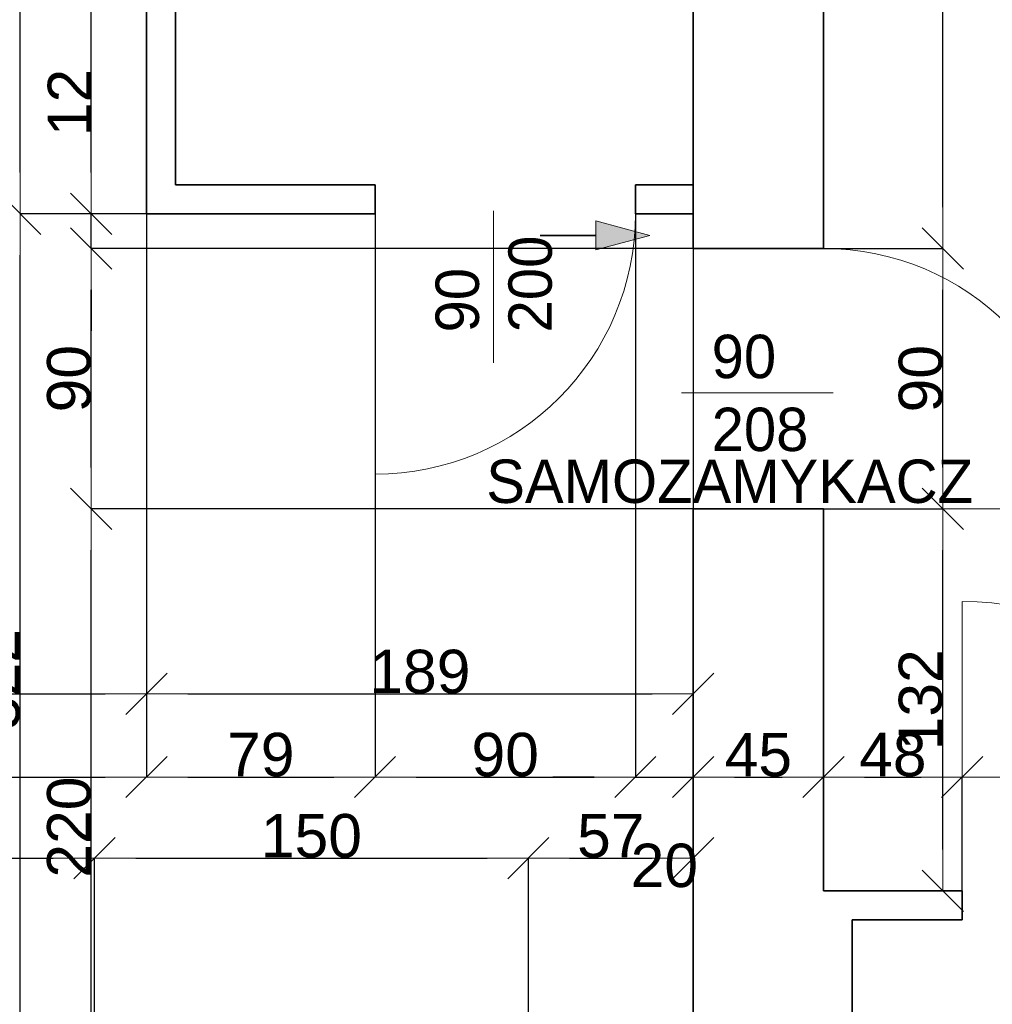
# Model space of a CAD drawing. Header units: metres. Extents: x 7506757 to 756746378, y 5735207 to 582114514.
# Tile 155 of 256: x 7703446 to 7706809, y 5856847 to 5860250. Entities that reach past the tile are written whole.
import ezdxf

# ---------------------------------------------------------------- set-up
doc = ezdxf.new("R2010")
doc.units = ezdxf.units.M
doc.header["$MEASUREMENT"] = 0
doc.header["$PDMODE"] = 2
doc.layers.get('0').update_dxf_attribs({"color": 250, "linetype": 'CONTINUOUS', "lineweight": 100, "plot": 0})
doc.layers.get('Defpoints').update_dxf_attribs({"linetype": 'CONTINUOUS'})
for name, color, linetype, lineweight in [('7 - linia widok1', 7, 'CONTINUOUS', 13), ('M_OCIANA1', 7, 'CONTINUOUS', 13), ('M_OCIANA6', 5, 'CONTINUOUS', 35), ('m_umeblowanie1', 7, 'CONTINUOUS', 13), ('opis1', 7, 'CONTINUOUS', 13), ('WYMIARY', 8, 'CONTINUOUS', 13)]:
    doc.layers.add(name, color=color, linetype=linetype, lineweight=lineweight)
doc.layers.add('M_OCIANA', color=7, linetype='CONTINUOUS')
doc.layers.add('PWYMIAR', color=7, linetype='CONTINUOUS')
doc.styles.add('GENERATED_STYLE_1', font='arial.ttf')
doc.styles.add('GENERATED_STYLE_2', font='txt')
doc.dimstyles.new('GENERATED_STYLE__1', dxfattribs={"dimtxt": 150, "dimasz": 142.5, "dimexe": 0.18, "dimexo": 0, "dimgap": 0.09, "dimtad": 1, "dimdec": 0, "dimlfac": 0.1, "dimzin": 0, "dimdsep": 46, "dimtxsty": 'GENERATED_STYLE_1', "dimblk": 'ARROWHEAD_6', "dimblk1": 'ARROWHEAD_6', "dimblk2": 'ARROWHEAD_6', "dimcen": 0.09, "dimclrd": 251, "dimclre": 251, "dimclrt": 7, "dimazin": 0, "dimtfac": 1, "dimtdec": 4, "dimtmove": 0, "dimatfit": 3, "dimfxl": 0, "dimtolj": 1, "dimtzin": 0, "dimarcsym": 0})
doc.dimstyles.new('GENERATED_STYLE__2', dxfattribs={"dimtxt": 150, "dimasz": 142.5, "dimexe": 0.18, "dimexo": 0, "dimgap": 0.09, "dimtad": 1, "dimtih": 1, "dimtoh": 1, "dimdec": 0, "dimlfac": 0.1, "dimzin": 0, "dimdsep": 46, "dimtxsty": 'GENERATED_STYLE_1', "dimblk": 'ARROWHEAD_6', "dimblk1": 'ARROWHEAD_6', "dimblk2": 'ARROWHEAD_6', "dimcen": 0.09, "dimclrd": 251, "dimclre": 251, "dimclrt": 7, "dimazin": 0, "dimtfac": 1, "dimtdec": 4, "dimtmove": 0, "dimatfit": 3, "dimfxl": 0, "dimtolj": 1, "dimtzin": 0, "dimarcsym": 0})
doc.dimstyles.new('GENERATED_STYLE__3', dxfattribs={"dimtxt": 150, "dimasz": 142.5, "dimexe": 0.18, "dimexo": 0, "dimgap": 0.09, "dimtad": 1, "dimdec": 0, "dimlfac": 0.1, "dimzin": 0, "dimdsep": 46, "dimtxsty": 'GENERATED_STYLE_1', "dimblk": 'ARROWHEAD_6', "dimblk1": 'ARROWHEAD_6', "dimblk2": 'ARROWHEAD_6', "dimcen": 0.09, "dimclrd": 251, "dimclre": 251, "dimclrt": 7, "dimazin": 0, "dimtfac": 1, "dimtdec": 4, "dimtmove": 2, "dimatfit": 3, "dimfxl": 0, "dimtolj": 1, "dimtzin": 0, "dimarcsym": 0})
doc.dimstyles.new('GENERATED_STYLE__4', dxfattribs={"dimtxt": 150, "dimasz": 142.5, "dimexe": 0.18, "dimexo": 0, "dimgap": 0.09, "dimtad": 1, "dimtih": 1, "dimtoh": 1, "dimdec": 0, "dimlfac": 0.1, "dimzin": 0, "dimdsep": 46, "dimtxsty": 'GENERATED_STYLE_1', "dimblk": 'ARROWHEAD_6', "dimblk1": 'ARROWHEAD_6', "dimblk2": 'ARROWHEAD_6', "dimcen": 0.09, "dimclrd": 251, "dimclre": 251, "dimclrt": 7, "dimazin": 0, "dimtfac": 1, "dimtdec": 4, "dimtmove": 2, "dimatfit": 3, "dimfxl": 0, "dimtolj": 1, "dimtzin": 0, "dimarcsym": 0})

# ---------------------------------------------------------------- blocks, each defined once
blk = doc.blocks.new('Linia_84', base_point=(608066.1, 308525.2))
at = {"layer": 'M_OCIANA1', "linetype": 'Continuous'}
blk.add_hatch(color=256, dxfattribs=at).paths.add_polyline_path([(608444.9, 308525.2), (608258.3, 308475.2), (608258.3, 308575.2)], flags=0)
for p, q in [((608444.9, 308525.2), (608258.3, 308575.2)), ((608258.3, 308475.2), (608258.3, 308575.2)), ((608444.9, 308525.2), (608258.3, 308475.2))]:
    blk.add_line(p, q, dxfattribs=at)
at = {"layer": 'M_OCIANA6', "linetype": 'Continuous'}
blk.add_line((608066.1, 308525.2), (608258.3, 308525.2), dxfattribs=at)
blk = doc.blocks.new('ARROWHEAD_6')
at = {"color": 0, "linetype": 'Continuous', "lineweight": 0}
for p, q in [((-0.5, -0.5), (0.5, 0.5)), ((0, 0), (-1, 0))]:
    blk.add_line(p, q, dxfattribs=at)
blk = doc.blocks.new('*D6200')
at = {"layer": 'Defpoints', "color": 0, "linetype": 'Continuous', "transparency": 16777216}
for p in [(7706224.6, 5858559.1), (7706637.7, 5858559.1), (7706224.6, 5857239.1)]:
    blk.add_point(p, dxfattribs=at)
at = {"layer": 'PWYMIAR', "color": 251, "linetype": 'Continuous', "lineweight": -2, "transparency": 16777216}
for p, q in [((7706224.6, 5858559.1), (7706637.9, 5858559.1)), ((7706637.7, 5857381.6), (7706637.7, 5858416.6)), ((7706224.6, 5857239.1), (7706637.9, 5857239.1))]:
    blk.add_line(p, q, dxfattribs=at)
at = {"layer": 'PWYMIAR', "color": 251, "linetype": 'Continuous', "lineweight": -2, "transparency": 16777216, "xscale": 142.5, "yscale": 142.5, "zscale": 142.5}
for p, rotation in [((7706637.7, 5858559.1), 90), ((7706637.7, 5857239.1), 270)]:
    blk.add_blockref('ARROWHEAD_6', p, dxfattribs=dict(at, rotation=rotation))
at = {"layer": 'PWYMIAR', "color": 7, "linetype": 'Continuous', "lineweight": 13, "transparency": 16777216, "insert": (7706561, 5857899.1), "char_height": 150, "attachment_point": 5, "rotation": 90, "style": 'GENERATED_STYLE_1'}
blk.add_mtext('\\A1;132', dxfattribs=at)
blk = doc.blocks.new('*D6201')
at = {"layer": 'Defpoints', "color": 0, "linetype": 'Continuous', "transparency": 16777216}
for p in [(7706224.6, 5859459.1), (7706637.7, 5859459.1), (7706224.6, 5858559.1)]:
    blk.add_point(p, dxfattribs=at)
at = {"layer": 'PWYMIAR', "color": 251, "linetype": 'Continuous', "lineweight": -2, "transparency": 16777216}
for p, q in [((7706224.6, 5859459.1), (7706637.9, 5859459.1)), ((7706637.7, 5858701.6), (7706637.7, 5859316.6)), ((7706224.6, 5858559.1), (7706637.9, 5858559.1))]:
    blk.add_line(p, q, dxfattribs=at)
at = {"layer": 'PWYMIAR', "color": 251, "linetype": 'Continuous', "lineweight": -2, "transparency": 16777216, "xscale": 142.5, "yscale": 142.5, "zscale": 142.5}
for p, rotation in [((7706637.7, 5859459.1), 90), ((7706637.7, 5858559.1), 270)]:
    blk.add_blockref('ARROWHEAD_6', p, dxfattribs=dict(at, rotation=rotation))
at = {"layer": 'PWYMIAR', "color": 7, "linetype": 'Continuous', "lineweight": 13, "transparency": 16777216, "insert": (7706561.1, 5859009.1), "char_height": 150, "attachment_point": 5, "rotation": 90, "style": 'GENERATED_STYLE_1'}
blk.add_mtext('\\A1;90', dxfattribs=at)
blk = doc.blocks.new('*D6202')
at = {"layer": 'Defpoints', "color": 0, "linetype": 'Continuous', "transparency": 16777216}
for p in [(7706224.6, 5863869.7), (7706637.7, 5863869.7), (7706224.6, 5859459.1)]:
    blk.add_point(p, dxfattribs=at)
at = {"layer": 'PWYMIAR', "color": 251, "linetype": 'Continuous', "lineweight": -2, "transparency": 16777216}
for p, q in [((7706224.6, 5863869.7), (7706637.9, 5863869.7)), ((7706637.7, 5859601.6), (7706637.7, 5863727.2)), ((7706224.6, 5859459.1), (7706637.9, 5859459.1))]:
    blk.add_line(p, q, dxfattribs=at)
at = {"layer": 'PWYMIAR', "color": 251, "linetype": 'Continuous', "lineweight": -2, "transparency": 16777216, "xscale": 142.5, "yscale": 142.5, "zscale": 142.5}
for p, rotation in [((7706637.7, 5863869.7), 90), ((7706637.7, 5859459.1), 270)]:
    blk.add_blockref('ARROWHEAD_6', p, dxfattribs=dict(at, rotation=rotation))
at = {"layer": 'PWYMIAR', "color": 7, "linetype": 'Continuous', "lineweight": 13, "transparency": 16777216, "insert": (7706562.3, 5861664.4), "char_height": 150, "attachment_point": 5, "rotation": 90, "style": 'GENERATED_STYLE_1'}
blk.add_mtext('\\A1;441', dxfattribs=at)
blk = doc.blocks.new('*D6260')
at = {"layer": 'Defpoints', "color": 0, "linetype": 'Continuous', "transparency": 16777216}
for p in [(7703884.6, 5859579.1), (7703884.6, 5857632.3), (7700444.6, 5856359.1)]:
    blk.add_point(p, dxfattribs=at)
at = {"layer": 'PWYMIAR', "color": 251, "linetype": 'Continuous', "lineweight": -2, "transparency": 16777216}
for p, q in [((7703884.6, 5859579.1), (7703884.6, 5857632.2)), ((7700444.6, 5856359.1), (7700444.6, 5857632.5)), ((7700587.1, 5857632.3), (7703742.1, 5857632.3))]:
    blk.add_line(p, q, dxfattribs=at)
at = {"layer": 'PWYMIAR', "color": 251, "linetype": 'Continuous', "lineweight": -2, "transparency": 16777216, "xscale": 142.5, "yscale": 142.5, "zscale": 142.5, "rotation": 180}
blk.add_blockref('ARROWHEAD_6', (7700444.6, 5857632.3), dxfattribs=at)
at = {"layer": 'PWYMIAR', "color": 251, "linetype": 'Continuous', "lineweight": -2, "transparency": 16777216, "xscale": 142.5, "yscale": 142.5, "zscale": 142.5}
blk.add_blockref('ARROWHEAD_6', (7703884.6, 5857632.3), dxfattribs=at)
at = {"layer": 'PWYMIAR', "color": 7, "linetype": 'Continuous', "lineweight": 13, "transparency": 16777216, "insert": (7702164.6, 5857709.1), "char_height": 150, "attachment_point": 5, "style": 'GENERATED_STYLE_1'}
blk.add_mtext('\\A1;344', dxfattribs=at)
blk = doc.blocks.new('*D6261')
at = {"layer": 'Defpoints', "color": 0, "linetype": 'Continuous', "transparency": 16777216}
for p in [(7703884.6, 5859579.1), (7704674.6, 5859579.1), (7704674.6, 5857632.3)]:
    blk.add_point(p, dxfattribs=at)
at = {"layer": 'PWYMIAR', "color": 251, "linetype": 'Continuous', "lineweight": -2, "transparency": 16777216}
for p, q in [((7703884.6, 5859579.1), (7703884.6, 5857632.2)), ((7704674.6, 5859579.1), (7704674.6, 5857632.2)), ((7704027.1, 5857632.3), (7704532.1, 5857632.3))]:
    blk.add_line(p, q, dxfattribs=at)
at = {"layer": 'PWYMIAR', "color": 251, "linetype": 'Continuous', "lineweight": -2, "transparency": 16777216, "xscale": 142.5, "yscale": 142.5, "zscale": 142.5, "rotation": 180}
blk.add_blockref('ARROWHEAD_6', (7703884.6, 5857632.3), dxfattribs=at)
at = {"layer": 'PWYMIAR', "color": 251, "linetype": 'Continuous', "lineweight": -2, "transparency": 16777216, "xscale": 142.5, "yscale": 142.5, "zscale": 142.5}
blk.add_blockref('ARROWHEAD_6', (7704674.6, 5857632.3), dxfattribs=at)
at = {"layer": 'PWYMIAR', "color": 7, "linetype": 'Continuous', "lineweight": 13, "transparency": 16777216, "insert": (7704279.6, 5857709), "char_height": 150, "attachment_point": 5, "style": 'GENERATED_STYLE_1'}
blk.add_mtext('\\A1;79', dxfattribs=at)
blk = doc.blocks.new('*D6262')
at = {"layer": 'Defpoints', "color": 0, "linetype": 'Continuous', "transparency": 16777216}
for p in [(7704674.6, 5859579.1), (7705574.6, 5859579.1), (7705574.6, 5857632.3)]:
    blk.add_point(p, dxfattribs=at)
at = {"layer": 'PWYMIAR', "color": 251, "linetype": 'Continuous', "lineweight": -2, "transparency": 16777216}
for p, q in [((7704674.6, 5859579.1), (7704674.6, 5857632.2)), ((7705574.6, 5859579.1), (7705574.6, 5857632.2)), ((7704817.1, 5857632.3), (7705432.1, 5857632.3))]:
    blk.add_line(p, q, dxfattribs=at)
at = {"layer": 'PWYMIAR', "color": 251, "linetype": 'Continuous', "lineweight": -2, "transparency": 16777216, "xscale": 142.5, "yscale": 142.5, "zscale": 142.5, "rotation": 180}
blk.add_blockref('ARROWHEAD_6', (7704674.6, 5857632.3), dxfattribs=at)
at = {"layer": 'PWYMIAR', "color": 251, "linetype": 'Continuous', "lineweight": -2, "transparency": 16777216, "xscale": 142.5, "yscale": 142.5, "zscale": 142.5}
blk.add_blockref('ARROWHEAD_6', (7705574.6, 5857632.3), dxfattribs=at)
at = {"layer": 'PWYMIAR', "color": 7, "linetype": 'Continuous', "lineweight": 13, "transparency": 16777216, "insert": (7705124.6, 5857709), "char_height": 150, "attachment_point": 5, "style": 'GENERATED_STYLE_1'}
blk.add_mtext('\\A1;90', dxfattribs=at)
blk = doc.blocks.new('*D6263')
at = {"layer": 'Defpoints', "color": 0, "linetype": 'Continuous', "transparency": 16777216}
for p in [(7705574.6, 5859579.1), (7705774.6, 5858559.1), (7705774.6, 5857632.3)]:
    blk.add_point(p, dxfattribs=at)
at = {"layer": 'PWYMIAR', "color": 251, "linetype": 'Continuous', "lineweight": -2, "transparency": 16777216}
for p, q in [((7705574.6, 5859579.1), (7705574.6, 5857632.2)), ((7705774.6, 5858559.1), (7705774.6, 5857632.2)), ((7705432.1, 5857632.3), (7705289.6, 5857632.3)), ((7705574.6, 5857632.3), (7705774.6, 5857632.3)), ((7705917.1, 5857632.3), (7706059.6, 5857632.3))]:
    blk.add_line(p, q, dxfattribs=at)
at = {"layer": 'PWYMIAR', "color": 251, "linetype": 'Continuous', "lineweight": -2, "transparency": 16777216, "xscale": 142.5, "yscale": 142.5, "zscale": 142.5}
blk.add_blockref('ARROWHEAD_6', (7705574.6, 5857632.3), dxfattribs=at)
at = {"layer": 'PWYMIAR', "color": 251, "linetype": 'Continuous', "lineweight": -2, "transparency": 16777216, "xscale": 142.5, "yscale": 142.5, "zscale": 142.5, "rotation": 180}
blk.add_blockref('ARROWHEAD_6', (7705774.6, 5857632.3), dxfattribs=at)
at = {"layer": 'PWYMIAR', "color": 7, "linetype": 'Continuous', "lineweight": 13, "transparency": 16777216, "insert": (7705674.6, 5857325.8), "char_height": 150, "attachment_point": 5, "style": 'GENERATED_STYLE_1'}
blk.add_mtext('\\A1;20', dxfattribs=at)
blk = doc.blocks.new('*D6264')
at = {"layer": 'Defpoints', "color": 0, "linetype": 'Continuous', "transparency": 16777216}
for p in [(7705774.6, 5858559.1), (7706224.6, 5857632.3), (7706224.6, 5857239.1)]:
    blk.add_point(p, dxfattribs=at)
at = {"layer": 'PWYMIAR', "color": 251, "linetype": 'Continuous', "lineweight": -2, "transparency": 16777216}
for p, q in [((7705774.6, 5858559.1), (7705774.6, 5857632.2)), ((7705917.1, 5857632.3), (7706082.1, 5857632.3)), ((7706224.6, 5857239.1), (7706224.6, 5857632.5))]:
    blk.add_line(p, q, dxfattribs=at)
at = {"layer": 'PWYMIAR', "color": 251, "linetype": 'Continuous', "lineweight": -2, "transparency": 16777216, "xscale": 142.5, "yscale": 142.5, "zscale": 142.5, "rotation": 180}
blk.add_blockref('ARROWHEAD_6', (7705774.6, 5857632.3), dxfattribs=at)
at = {"layer": 'PWYMIAR', "color": 251, "linetype": 'Continuous', "lineweight": -2, "transparency": 16777216, "xscale": 142.5, "yscale": 142.5, "zscale": 142.5}
blk.add_blockref('ARROWHEAD_6', (7706224.6, 5857632.3), dxfattribs=at)
at = {"layer": 'PWYMIAR', "color": 7, "linetype": 'Continuous', "lineweight": 13, "transparency": 16777216, "insert": (7705999.6, 5857708.7), "char_height": 150, "attachment_point": 5, "style": 'GENERATED_STYLE_1'}
blk.add_mtext('\\A1;45', dxfattribs=at)
blk = doc.blocks.new('*D6265')
at = {"layer": 'Defpoints', "color": 0, "linetype": 'Continuous', "transparency": 16777216}
for p in [(7706704.6, 5857632.3), (7706224.6, 5857239.1), (7706704.6, 5857239.1)]:
    blk.add_point(p, dxfattribs=at)
at = {"layer": 'PWYMIAR', "color": 251, "linetype": 'Continuous', "lineweight": -2, "transparency": 16777216}
for p, q in [((7706224.6, 5857239.1), (7706224.6, 5857632.5)), ((7706367.1, 5857632.3), (7706562.1, 5857632.3)), ((7706704.6, 5857239.1), (7706704.6, 5857632.5))]:
    blk.add_line(p, q, dxfattribs=at)
at = {"layer": 'PWYMIAR', "color": 251, "linetype": 'Continuous', "lineweight": -2, "transparency": 16777216, "xscale": 142.5, "yscale": 142.5, "zscale": 142.5, "rotation": 180}
blk.add_blockref('ARROWHEAD_6', (7706224.6, 5857632.3), dxfattribs=at)
at = {"layer": 'PWYMIAR', "color": 251, "linetype": 'Continuous', "lineweight": -2, "transparency": 16777216, "xscale": 142.5, "yscale": 142.5, "zscale": 142.5}
blk.add_blockref('ARROWHEAD_6', (7706704.6, 5857632.3), dxfattribs=at)
at = {"layer": 'PWYMIAR', "color": 7, "linetype": 'Continuous', "lineweight": 13, "transparency": 16777216, "insert": (7706464.6, 5857709), "char_height": 150, "attachment_point": 5, "style": 'GENERATED_STYLE_1'}
blk.add_mtext('\\A1;48', dxfattribs=at)
blk = doc.blocks.new('*D6266')
at = {"layer": 'Defpoints', "color": 0, "linetype": 'Continuous', "transparency": 16777216}
for p in [(7707704.6, 5857632.3), (7706704.6, 5857239.1), (7707704.6, 5857239.1)]:
    blk.add_point(p, dxfattribs=at)
at = {"layer": 'PWYMIAR', "color": 251, "linetype": 'Continuous', "lineweight": -2, "transparency": 16777216}
for p, q in [((7706704.6, 5857239.1), (7706704.6, 5857632.5)), ((7706847.1, 5857632.3), (7707562.1, 5857632.3)), ((7707704.6, 5857239.1), (7707704.6, 5857632.5))]:
    blk.add_line(p, q, dxfattribs=at)
at = {"layer": 'PWYMIAR', "color": 251, "linetype": 'Continuous', "lineweight": -2, "transparency": 16777216, "xscale": 142.5, "yscale": 142.5, "zscale": 142.5, "rotation": 180}
blk.add_blockref('ARROWHEAD_6', (7706704.6, 5857632.3), dxfattribs=at)
at = {"layer": 'PWYMIAR', "color": 251, "linetype": 'Continuous', "lineweight": -2, "transparency": 16777216, "xscale": 142.5, "yscale": 142.5, "zscale": 142.5}
blk.add_blockref('ARROWHEAD_6', (7707704.6, 5857632.3), dxfattribs=at)
at = {"layer": 'PWYMIAR', "color": 7, "linetype": 'Continuous', "lineweight": 13, "transparency": 16777216, "insert": (7707204.6, 5857709), "char_height": 150, "attachment_point": 5, "style": 'GENERATED_STYLE_1'}
blk.add_mtext('\\A1;100', dxfattribs=at)
blk = doc.blocks.new('*D6295')
at = {"layer": 'Defpoints', "color": 0, "linetype": 'Continuous', "transparency": 16777216}
for p in [(7703693.4, 5858559.1), (7705774.6, 5858559.1), (7705774.6, 5856359.1)]:
    blk.add_point(p, dxfattribs=at)
at = {"layer": 'PWYMIAR', "color": 251, "linetype": 'Continuous', "lineweight": -2, "transparency": 16777216}
for p, q in [((7705774.6, 5858559.1), (7703693.2, 5858559.1)), ((7703693.4, 5856501.6), (7703693.4, 5858416.6)), ((7705774.6, 5856359.1), (7703693.2, 5856359.1))]:
    blk.add_line(p, q, dxfattribs=at)
at = {"layer": 'PWYMIAR', "color": 251, "linetype": 'Continuous', "lineweight": -2, "transparency": 16777216, "xscale": 142.5, "yscale": 142.5, "zscale": 142.5}
for p, rotation in [((7703693.4, 5858559.1), 90), ((7703693.4, 5856359.1), 270)]:
    blk.add_blockref('ARROWHEAD_6', p, dxfattribs=dict(at, rotation=rotation))
at = {"layer": 'PWYMIAR', "color": 7, "linetype": 'Continuous', "lineweight": 13, "transparency": 16777216, "insert": (7703616.7, 5857459.1), "char_height": 150, "attachment_point": 5, "rotation": 90, "style": 'GENERATED_STYLE_1'}
blk.add_mtext('\\A1;220', dxfattribs=at)
blk = doc.blocks.new('*D6296')
at = {"layer": 'Defpoints', "color": 0, "linetype": 'Continuous', "transparency": 16777216}
for p in [(7703693.4, 5859459.1), (7705774.6, 5859459.1), (7705774.6, 5858559.1)]:
    blk.add_point(p, dxfattribs=at)
at = {"layer": 'PWYMIAR', "color": 251, "linetype": 'Continuous', "lineweight": -2, "transparency": 16777216}
for p, q in [((7705774.6, 5859459.1), (7703693.2, 5859459.1)), ((7703693.4, 5858701.6), (7703693.4, 5859316.6)), ((7705774.6, 5858559.1), (7703693.2, 5858559.1))]:
    blk.add_line(p, q, dxfattribs=at)
at = {"layer": 'PWYMIAR', "color": 251, "linetype": 'Continuous', "lineweight": -2, "transparency": 16777216, "xscale": 142.5, "yscale": 142.5, "zscale": 142.5}
for p, rotation in [((7703693.4, 5859459.1), 90), ((7703693.4, 5858559.1), 270)]:
    blk.add_blockref('ARROWHEAD_6', p, dxfattribs=dict(at, rotation=rotation))
at = {"layer": 'PWYMIAR', "color": 7, "linetype": 'Continuous', "lineweight": 13, "transparency": 16777216, "insert": (7703616.7, 5859009.1), "char_height": 150, "attachment_point": 5, "rotation": 90, "style": 'GENERATED_STYLE_1'}
blk.add_mtext('\\A1;90', dxfattribs=at)
blk = doc.blocks.new('*D6297')
at = {"layer": 'Defpoints', "color": 0, "linetype": 'Continuous', "transparency": 16777216}
for p in [(7703693.4, 5859579.1), (7703884.6, 5859579.1), (7705774.6, 5859459.1)]:
    blk.add_point(p, dxfattribs=at)
at = {"layer": 'PWYMIAR', "color": 251, "linetype": 'Continuous', "lineweight": -2, "transparency": 16777216}
for p, q in [((7703693.4, 5859721.6), (7703693.4, 5860063.5)), ((7703884.6, 5859579.1), (7703693.2, 5859579.1)), ((7703693.4, 5859459.1), (7703693.4, 5859579.1)), ((7705774.6, 5859459.1), (7703693.2, 5859459.1)), ((7703693.4, 5859316.6), (7703693.4, 5859174.1))]:
    blk.add_line(p, q, dxfattribs=at)
at = {"layer": 'PWYMIAR', "color": 251, "linetype": 'Continuous', "lineweight": -2, "transparency": 16777216, "xscale": 142.5, "yscale": 142.5, "zscale": 142.5}
for p, rotation in [((7703693.4, 5859579.1), 270), ((7703693.4, 5859459.1), 90)]:
    blk.add_blockref('ARROWHEAD_6', p, dxfattribs=dict(at, rotation=rotation))
at = {"layer": 'PWYMIAR', "color": 7, "linetype": 'Continuous', "lineweight": 13, "transparency": 16777216, "insert": (7703618, 5859963.8), "char_height": 150, "attachment_point": 5, "rotation": 90, "style": 'GENERATED_STYLE_1'}
blk.add_mtext('\\A1;12', dxfattribs=at)
blk = doc.blocks.new('*D6298')
at = {"layer": 'Defpoints', "color": 0, "linetype": 'Continuous', "transparency": 16777216}
for p in [(7703693.4, 5863309.1), (7703884.6, 5863309.1), (7703884.6, 5859579.1)]:
    blk.add_point(p, dxfattribs=at)
at = {"layer": 'PWYMIAR', "color": 251, "linetype": 'Continuous', "lineweight": -2, "transparency": 16777216}
for p, q in [((7703884.6, 5863309.1), (7703693.2, 5863309.1)), ((7703693.4, 5859721.6), (7703693.4, 5863166.6)), ((7703884.6, 5859579.1), (7703693.2, 5859579.1))]:
    blk.add_line(p, q, dxfattribs=at)
at = {"layer": 'PWYMIAR', "color": 251, "linetype": 'Continuous', "lineweight": -2, "transparency": 16777216, "xscale": 142.5, "yscale": 142.5, "zscale": 142.5}
for p, rotation in [((7703693.4, 5863309.1), 90), ((7703693.4, 5859579.1), 270)]:
    blk.add_blockref('ARROWHEAD_6', p, dxfattribs=dict(at, rotation=rotation))
at = {"layer": 'PWYMIAR', "color": 7, "linetype": 'Continuous', "lineweight": 13, "transparency": 16777216, "insert": (7703616.7, 5861444.1), "char_height": 150, "attachment_point": 5, "rotation": 90, "style": 'GENERATED_STYLE_1'}
blk.add_mtext('\\A1;373', dxfattribs=at)
blk = doc.blocks.new('*D6299')
at = {"layer": 'Defpoints', "color": 0, "linetype": 'Continuous', "transparency": 16777216}
for p in [(7703448, 5859579.1), (7703884.6, 5859579.1), (7705774.6, 5856359.1)]:
    blk.add_point(p, dxfattribs=at)
at = {"layer": 'PWYMIAR', "color": 251, "linetype": 'Continuous', "lineweight": -2, "transparency": 16777216}
for p, q in [((7703884.6, 5859579.1), (7703447.8, 5859579.1)), ((7703448, 5856501.6), (7703448, 5859436.6)), ((7705774.6, 5856359.1), (7703447.8, 5856359.1))]:
    blk.add_line(p, q, dxfattribs=at)
at = {"layer": 'PWYMIAR', "color": 251, "linetype": 'Continuous', "lineweight": -2, "transparency": 16777216, "xscale": 142.5, "yscale": 142.5, "zscale": 142.5}
for p, rotation in [((7703448, 5859579.1), 90), ((7703448, 5856359.1), 270)]:
    blk.add_blockref('ARROWHEAD_6', p, dxfattribs=dict(at, rotation=rotation))
at = {"layer": 'PWYMIAR', "color": 7, "linetype": 'Continuous', "lineweight": 13, "transparency": 16777216, "insert": (7703371.3, 5857969.1), "char_height": 150, "attachment_point": 5, "rotation": 90, "style": 'GENERATED_STYLE_1'}
blk.add_mtext('\\A1;322', dxfattribs=at)
blk = doc.blocks.new('*D6300')
at = {"layer": 'Defpoints', "color": 0, "linetype": 'Continuous', "transparency": 16777216}
for p in [(7703448, 5863309.1), (7703884.6, 5863309.1), (7703884.6, 5859579.1)]:
    blk.add_point(p, dxfattribs=at)
at = {"layer": 'PWYMIAR', "color": 251, "linetype": 'Continuous', "lineweight": -2, "transparency": 16777216}
for p, q in [((7703884.6, 5863309.1), (7703447.8, 5863309.1)), ((7703448, 5859721.6), (7703448, 5863166.6)), ((7703884.6, 5859579.1), (7703447.8, 5859579.1))]:
    blk.add_line(p, q, dxfattribs=at)
at = {"layer": 'PWYMIAR', "color": 251, "linetype": 'Continuous', "lineweight": -2, "transparency": 16777216, "xscale": 142.5, "yscale": 142.5, "zscale": 142.5}
for p, rotation in [((7703448, 5863309.1), 90), ((7703448, 5859579.1), 270)]:
    blk.add_blockref('ARROWHEAD_6', p, dxfattribs=dict(at, rotation=rotation))
at = {"layer": 'PWYMIAR', "color": 7, "linetype": 'Continuous', "lineweight": 13, "transparency": 16777216, "insert": (7703371.3, 5861444.1), "char_height": 150, "attachment_point": 5, "rotation": 90, "style": 'GENERATED_STYLE_1'}
blk.add_mtext('\\A1;373', dxfattribs=at)
blk = doc.blocks.new('*D6301')
at = {"layer": 'Defpoints', "color": 0, "linetype": 'Continuous', "transparency": 16777216}
for p in [(7700444.6, 5863309.1), (7703884.6, 5863309.1), (7703884.6, 5857919.5)]:
    blk.add_point(p, dxfattribs=at)
at = {"layer": 'PWYMIAR', "color": 251, "linetype": 'Continuous', "lineweight": -2, "transparency": 16777216}
for p, q in [((7700444.6, 5863309.1), (7700444.6, 5857919.4)), ((7703884.6, 5863309.1), (7703884.6, 5857919.4)), ((7700587.1, 5857919.5), (7703742.1, 5857919.5))]:
    blk.add_line(p, q, dxfattribs=at)
at = {"layer": 'PWYMIAR', "color": 251, "linetype": 'Continuous', "lineweight": -2, "transparency": 16777216, "xscale": 142.5, "yscale": 142.5, "zscale": 142.5, "rotation": 180}
blk.add_blockref('ARROWHEAD_6', (7700444.6, 5857919.5), dxfattribs=at)
at = {"layer": 'PWYMIAR', "color": 251, "linetype": 'Continuous', "lineweight": -2, "transparency": 16777216, "xscale": 142.5, "yscale": 142.5, "zscale": 142.5}
blk.add_blockref('ARROWHEAD_6', (7703884.6, 5857919.5), dxfattribs=at)
at = {"layer": 'PWYMIAR', "color": 7, "linetype": 'Continuous', "lineweight": 13, "transparency": 16777216, "insert": (7702164.6, 5857996.3), "char_height": 150, "attachment_point": 5, "style": 'GENERATED_STYLE_1'}
blk.add_mtext('\\A1;344', dxfattribs=at)
blk = doc.blocks.new('*D6302')
at = {"layer": 'Defpoints', "color": 0, "linetype": 'Continuous', "transparency": 16777216}
for p in [(7703884.6, 5863309.1), (7705774.6, 5859579.1), (7705774.6, 5857919.5)]:
    blk.add_point(p, dxfattribs=at)
at = {"layer": 'PWYMIAR', "color": 251, "linetype": 'Continuous', "lineweight": -2, "transparency": 16777216}
for p, q in [((7703884.6, 5863309.1), (7703884.6, 5857919.4)), ((7705774.6, 5859579.1), (7705774.6, 5857919.4)), ((7704027.1, 5857919.5), (7705632.1, 5857919.5))]:
    blk.add_line(p, q, dxfattribs=at)
at = {"layer": 'PWYMIAR', "color": 251, "linetype": 'Continuous', "lineweight": -2, "transparency": 16777216, "xscale": 142.5, "yscale": 142.5, "zscale": 142.5, "rotation": 180}
blk.add_blockref('ARROWHEAD_6', (7703884.6, 5857919.5), dxfattribs=at)
at = {"layer": 'PWYMIAR', "color": 251, "linetype": 'Continuous', "lineweight": -2, "transparency": 16777216, "xscale": 142.5, "yscale": 142.5, "zscale": 142.5}
blk.add_blockref('ARROWHEAD_6', (7705774.6, 5857919.5), dxfattribs=at)
at = {"layer": 'PWYMIAR', "color": 7, "linetype": 'Continuous', "lineweight": 13, "transparency": 16777216, "insert": (7704829.6, 5857996.2), "char_height": 150, "attachment_point": 5, "style": 'GENERATED_STYLE_1'}
blk.add_mtext('\\A1;189', dxfattribs=at)
blk = doc.blocks.new('*D6305')
at = {"layer": 'Defpoints', "color": 0, "linetype": 'Continuous', "transparency": 16777216}
for p in [(7703704.6, 5857351.7), (7702394.6, 5856359.1), (7703704.6, 5856359.1)]:
    blk.add_point(p, dxfattribs=at)
at = {"layer": 'PWYMIAR', "color": 251, "linetype": 'Continuous', "lineweight": -2, "transparency": 16777216}
for p, q in [((7702394.6, 5856359.1), (7702394.6, 5857351.9)), ((7702537.1, 5857351.7), (7703562.1, 5857351.7)), ((7703704.6, 5856359.1), (7703704.6, 5857351.9))]:
    blk.add_line(p, q, dxfattribs=at)
at = {"layer": 'PWYMIAR', "color": 251, "linetype": 'Continuous', "lineweight": -2, "transparency": 16777216, "xscale": 142.5, "yscale": 142.5, "zscale": 142.5, "rotation": 180}
blk.add_blockref('ARROWHEAD_6', (7702394.6, 5857351.7), dxfattribs=at)
at = {"layer": 'PWYMIAR', "color": 251, "linetype": 'Continuous', "lineweight": -2, "transparency": 16777216, "xscale": 142.5, "yscale": 142.5, "zscale": 142.5}
blk.add_blockref('ARROWHEAD_6', (7703704.6, 5857351.7), dxfattribs=at)
at = {"layer": 'PWYMIAR', "color": 7, "linetype": 'Continuous', "lineweight": 13, "transparency": 16777216, "insert": (7703049.6, 5857428.4), "char_height": 150, "attachment_point": 5, "style": 'GENERATED_STYLE_1'}
blk.add_mtext('\\A1;131', dxfattribs=at)
blk = doc.blocks.new('*D6306')
at = {"layer": 'Defpoints', "color": 0, "linetype": 'Continuous', "transparency": 16777216}
for p in [(7705204.6, 5857351.7), (7703704.6, 5856359.1), (7705204.6, 5856359.1)]:
    blk.add_point(p, dxfattribs=at)
at = {"layer": 'PWYMIAR', "color": 251, "linetype": 'Continuous', "lineweight": -2, "transparency": 16777216}
for p, q in [((7703704.6, 5856359.1), (7703704.6, 5857351.9)), ((7703847.1, 5857351.7), (7705062.1, 5857351.7)), ((7705204.6, 5856359.1), (7705204.6, 5857351.9))]:
    blk.add_line(p, q, dxfattribs=at)
at = {"layer": 'PWYMIAR', "color": 251, "linetype": 'Continuous', "lineweight": -2, "transparency": 16777216, "xscale": 142.5, "yscale": 142.5, "zscale": 142.5, "rotation": 180}
blk.add_blockref('ARROWHEAD_6', (7703704.6, 5857351.7), dxfattribs=at)
at = {"layer": 'PWYMIAR', "color": 251, "linetype": 'Continuous', "lineweight": -2, "transparency": 16777216, "xscale": 142.5, "yscale": 142.5, "zscale": 142.5}
blk.add_blockref('ARROWHEAD_6', (7705204.6, 5857351.7), dxfattribs=at)
at = {"layer": 'PWYMIAR', "color": 7, "linetype": 'Continuous', "lineweight": 13, "transparency": 16777216, "insert": (7704454.6, 5857428.4), "char_height": 150, "attachment_point": 5, "style": 'GENERATED_STYLE_1'}
blk.add_mtext('\\A1;150', dxfattribs=at)
blk = doc.blocks.new('*D6307')
at = {"layer": 'Defpoints', "color": 0, "linetype": 'Continuous', "transparency": 16777216}
for p in [(7705774.6, 5857351.7), (7705204.6, 5856359.1), (7705774.6, 5856359.1)]:
    blk.add_point(p, dxfattribs=at)
at = {"layer": 'PWYMIAR', "color": 251, "linetype": 'Continuous', "lineweight": -2, "transparency": 16777216}
for p, q in [((7705204.6, 5856359.1), (7705204.6, 5857351.9)), ((7705347.1, 5857351.7), (7705632.1, 5857351.7)), ((7705774.6, 5856359.1), (7705774.6, 5857351.9))]:
    blk.add_line(p, q, dxfattribs=at)
at = {"layer": 'PWYMIAR', "color": 251, "linetype": 'Continuous', "lineweight": -2, "transparency": 16777216, "xscale": 142.5, "yscale": 142.5, "zscale": 142.5, "rotation": 180}
blk.add_blockref('ARROWHEAD_6', (7705204.6, 5857351.7), dxfattribs=at)
at = {"layer": 'PWYMIAR', "color": 251, "linetype": 'Continuous', "lineweight": -2, "transparency": 16777216, "xscale": 142.5, "yscale": 142.5, "zscale": 142.5}
blk.add_blockref('ARROWHEAD_6', (7705774.6, 5857351.7), dxfattribs=at)
at = {"layer": 'PWYMIAR', "color": 7, "linetype": 'Continuous', "lineweight": 13, "transparency": 16777216, "insert": (7705489.6, 5857428.1), "char_height": 150, "attachment_point": 5, "style": 'GENERATED_STYLE_1'}
blk.add_mtext('\\A1;57', dxfattribs=at)

msp = doc.modelspace()

# ---------------------------------------------------------------- linework, layer by layer
at = {"layer": '7 - linia widok1', "linetype": 'Continuous'}
for p, q in [((7705084.6, 5859588.9), (7705084.6, 5859064.5)), ((7706258.2, 5858960.2), (7705733.7, 5858960.2))]:
    msp.add_line(p, q, dxfattribs=at)
at = {"layer": 'M_OCIANA6', "linetype": 'Continuous'}
for p, q in [((7706224.6, 5859459.1), (7706224.6, 5863869.7)), ((7703884.6, 5859579.1), (7703884.6, 5863309.1)), ((7705774.6, 5859459.1), (7705774.6, 5863309.1)), ((7704674.6, 5859579.1), (7704674.6, 5859679.1)), ((7705574.6, 5859579.1), (7705574.6, 5859679.1)), ((7704674.6, 5859579.1), (7703884.6, 5859579.1)), ((7705774.6, 5859579.1), (7705574.6, 5859579.1)), ((7705774.6, 5859459.1), (7706224.6, 5859459.1)), ((7705774.6, 5858559.1), (7706224.6, 5858559.1)), ((7705774.6, 5856359.1), (7705774.6, 5858559.1)), ((7706224.6, 5857239.1), (7706224.6, 5858559.1)), ((7706704.6, 5857239.1), (7706224.6, 5857239.1)), ((7706704.6, 5857239.1), (7706704.6, 5857139.1)), ((7706324.6, 5855939.1), (7706324.6, 5857139.1)), ((7706704.6, 5857139.1), (7706324.6, 5857139.1))]:
    msp.add_line(p, q, dxfattribs=at)
at = {"layer": 'M_OCIANA6'}
for p, q in [((7703984.6, 5859679.1), (7703984.6, 5863309.1)), ((7704674.6, 5859679.1), (7703984.6, 5859679.1)), ((7705574.6, 5859679.1), (7705774.6, 5859679.1))]:
    msp.add_line(p, q, dxfattribs=at)
at = {"layer": 'm_umeblowanie1', "linetype": 'Continuous'}
for p, q in [((7704674.6, 5859579.1), (7704674.6, 5858679.1)), ((7706224.6, 5858559.1), (7707124.6, 5858559.1)), ((7706704.6, 5857239.1), (7706704.6, 5858239.1))]:
    msp.add_line(p, q, dxfattribs=at)
for centre, radius, start, end in [((7704674.6, 5859579.1), 900, 270, 0), ((7706224.6, 5858559.1), 900, 0, 90), ((7706704.6, 5857239.1), 1000, 0, 90)]:
    msp.add_arc(centre, radius, start, end, dxfattribs=at)

# ---------------------------------------------------------------- block references
at = {"layer": 'M_OCIANA', "color": 5, "linetype": 'Continuous', "lineweight": 35}
msp.add_blockref('Linia_84', (7705246, 5859504.4), dxfattribs=at)

# ---------------------------------------------------------------- texts
at = {"layer": 'opis1', "linetype": 'Continuous', "insert": (7704883.8, 5859169), "char_height": 150, "width": 563.056, "attachment_point": 1, "rotation": 90, "line_spacing_factor": 1.007581, "style": 'GENERATED_STYLE_2'}
msp.add_mtext('{90\\P200}', dxfattribs=at)
at = {"layer": 'opis1', "linetype": 'Continuous', "insert": (7705838.2, 5859161), "char_height": 150, "width": 563.056, "attachment_point": 1, "line_spacing_factor": 1.008016, "style": 'GENERATED_STYLE_2'}
msp.add_mtext('{90\\P208}', dxfattribs=at)
at = {"layer": 'WYMIARY', "color": 11, "linetype": 'ByBlock', "lineweight": 18, "true_color": 0xf57f8e, "insert": (7705059.1, 5858729.6), "char_height": 150, "attachment_point": 1, "style": 'GENERATED_STYLE_2'}
msp.add_mtext('SAMOZAMYKACZ', dxfattribs=at)

# ---------------------------------------------------------------- dimensions: what is measured, and where the dimension line sits
at = {"layer": 'PWYMIAR', "color": 251, "linetype": 'Continuous', "lineweight": 13}
for base, p1, p2, dimstyle, picture, middle in [((7706637.7, 5863869.7), (7706224.6, 5859459.1), (7706224.6, 5863869.7), 'GENERATED_STYLE__1', '*D6202', (7706562.3, 5861664.4)), ((7703448, 5863309.1), (7703884.6, 5859579.1), (7703884.6, 5863309.1), 'GENERATED_STYLE__1', '*D6300', (7703371.3, 5861444.1)), ((7703693.4, 5863309.1), (7703884.6, 5859579.1), (7703884.6, 5863309.1), 'GENERATED_STYLE__1', '*D6298', (7703616.7, 5861444.1)), ((7703693.4, 5859579.1), (7705774.6, 5859459.1), (7703884.6, 5859579.1), 'GENERATED_STYLE__1', '*D6297', (7703618, 5859963.8)), ((7703448, 5859579.1), (7705774.6, 5856359.1), (7703884.6, 5859579.1), 'GENERATED_STYLE__3', '*D6299', (7703371.3, 5857969.1)), ((7703693.4, 5859459.1), (7705774.6, 5858559.1), (7705774.6, 5859459.1), 'GENERATED_STYLE__1', '*D6296', (7703616.7, 5859009.1)), ((7706637.7, 5859459.1), (7706224.6, 5858559.1), (7706224.6, 5859459.1), 'GENERATED_STYLE__1', '*D6201', (7706561.1, 5859009.1)), ((7703693.4, 5858559.1), (7705774.6, 5856359.1), (7705774.6, 5858559.1), 'GENERATED_STYLE__3', '*D6295', (7703616.7, 5857459.1)), ((7706637.7, 5858559.1), (7706224.6, 5857239.1), (7706224.6, 5858559.1), 'GENERATED_STYLE__3', '*D6200', (7706561, 5857899.1))]:
    dim = msp.add_linear_dim(base=base, p1=p1, p2=p2, angle=90, dimstyle=dimstyle, dxfattribs=at)
    dim.commit()
    dim.dimension.update_dxf_attribs({"geometry": picture, "text_midpoint": middle})
for base, p1, p2, dimstyle, picture, middle in [((7703884.6, 5857919.5), (7700444.6, 5863309.1), (7703884.6, 5863309.1), 'GENERATED_STYLE__2', '*D6301', (7702164.6, 5857996.3)), ((7705774.6, 5857919.5), (7703884.6, 5863309.1), (7705774.6, 5859579.1), 'GENERATED_STYLE__2', '*D6302', (7704829.6, 5857996.2)), ((7703884.6, 5857632.3), (7700444.6, 5856359.1), (7703884.6, 5859579.1), 'GENERATED_STYLE__2', '*D6260', (7702164.6, 5857709.1)), ((7704674.6, 5857632.3), (7703884.6, 5859579.1), (7704674.6, 5859579.1), 'GENERATED_STYLE__2', '*D6261', (7704279.6, 5857709)), ((7705574.6, 5857632.3), (7704674.6, 5859579.1), (7705574.6, 5859579.1), 'GENERATED_STYLE__2', '*D6262', (7705124.6, 5857709)), ((7705774.6, 5857632.3), (7705574.6, 5859579.1), (7705774.6, 5858559.1), 'GENERATED_STYLE__4', '*D6263', (7705674.6, 5857325.8)), ((7706224.6, 5857632.3), (7705774.6, 5858559.1), (7706224.6, 5857239.1), 'GENERATED_STYLE__2', '*D6264', (7705999.6, 5857708.7)), ((7706704.6, 5857632.3), (7706224.6, 5857239.1), (7706704.6, 5857239.1), 'GENERATED_STYLE__2', '*D6265', (7706464.6, 5857709)), ((7707704.6, 5857632.3), (7706704.6, 5857239.1), (7707704.6, 5857239.1), 'GENERATED_STYLE__2', '*D6266', (7707204.6, 5857709)), ((7703704.6, 5857351.7), (7702394.6, 5856359.1), (7703704.6, 5856359.1), 'GENERATED_STYLE__2', '*D6305', (7703049.6, 5857428.4)), ((7705204.6, 5857351.7), (7703704.6, 5856359.1), (7705204.6, 5856359.1), 'GENERATED_STYLE__2', '*D6306', (7704454.6, 5857428.4)), ((7705774.6, 5857351.7), (7705204.6, 5856359.1), (7705774.6, 5856359.1), 'GENERATED_STYLE__2', '*D6307', (7705489.6, 5857428.1))]:
    dim = msp.add_linear_dim(base=base, p1=p1, p2=p2, dimstyle=dimstyle, dxfattribs=at)
    dim.commit()
    dim.dimension.update_dxf_attribs({"geometry": picture, "text_midpoint": middle})

doc.saveas('drawing.dxf')
